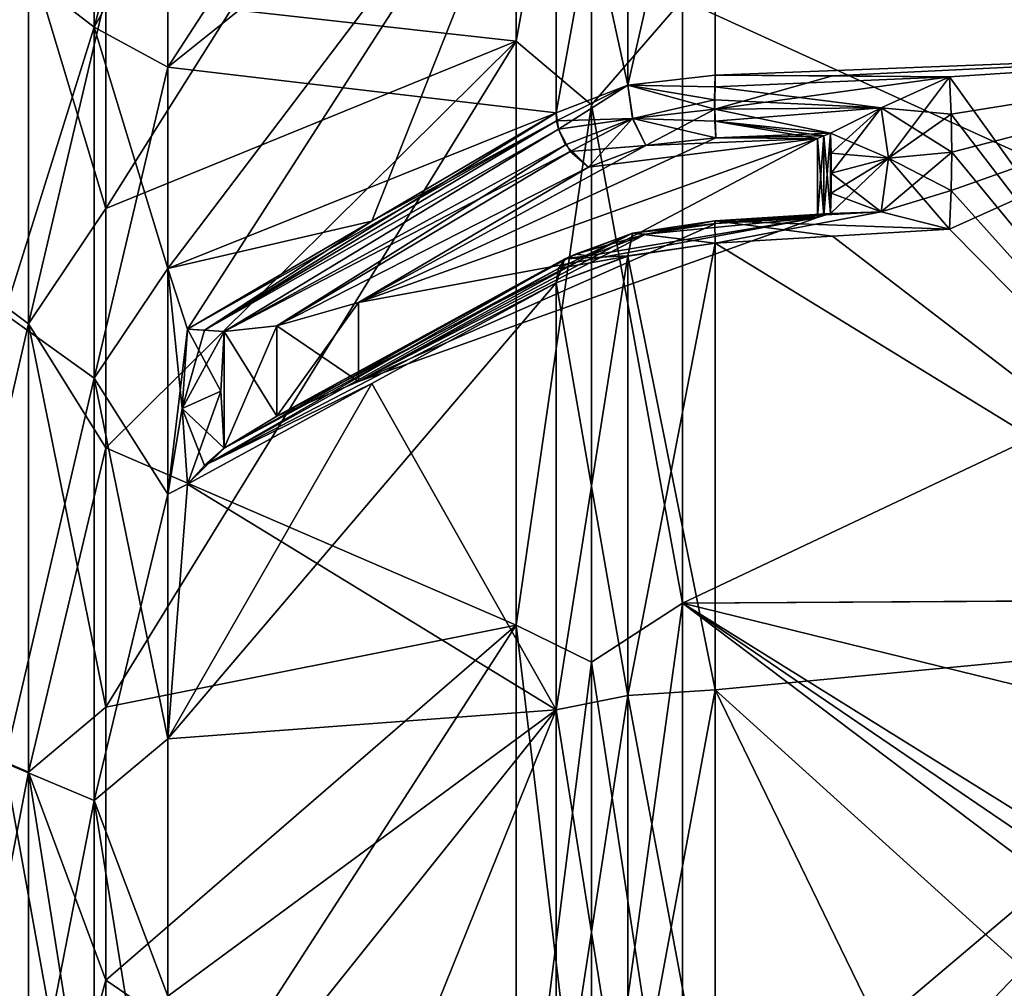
# Model space of a CAD drawing. Extents: x -65 to 0, y -51 to 51.
# Tile 10 of 16: x -43 to -22, y 6 to 27. Entities that reach past the tile are written whole.
import ezdxf

# ---------------------------------------------------------------- set-up
doc = ezdxf.new("R2010")
doc.units = 0
doc.header["$LTSCALE"] = 65.185185
for name, color, linetype in [('102', 7, 'CONTINUOUS'), ('103', 7, 'CONTINUOUS'), ('104', 7, 'CONTINUOUS'), ('105', 7, 'CONTINUOUS'), ('106', 7, 'CONTINUOUS'), ('107', 7, 'CONTINUOUS'), ('108', 7, 'CONTINUOUS'), ('109', 7, 'CONTINUOUS'), ('110', 7, 'CONTINUOUS'), ('111', 7, 'CONTINUOUS'), ('112', 7, 'CONTINUOUS'), ('113', 7, 'CONTINUOUS'), ('114', 7, 'CONTINUOUS'), ('115', 7, 'CONTINUOUS'), ('26', 7, 'CONTINUOUS'), ('27', 7, 'CONTINUOUS'), ('37', 7, 'CONTINUOUS'), ('5', 7, 'CONTINUOUS'), ('50', 7, 'CONTINUOUS'), ('51', 7, 'CONTINUOUS'), ('52', 7, 'CONTINUOUS'), ('53', 7, 'CONTINUOUS'), ('54', 7, 'CONTINUOUS'), ('55', 7, 'CONTINUOUS'), ('56', 7, 'CONTINUOUS'), ('57', 7, 'CONTINUOUS'), ('58', 7, 'CONTINUOUS'), ('59', 7, 'CONTINUOUS'), ('6', 7, 'CONTINUOUS'), ('60', 7, 'CONTINUOUS'), ('61', 7, 'CONTINUOUS'), ('62', 7, 'CONTINUOUS'), ('63', 7, 'CONTINUOUS'), ('7', 7, 'CONTINUOUS'), ('8', 7, 'CONTINUOUS')]:
    doc.layers.add(name, color=color, linetype=linetype)

msp = doc.modelspace()

# ---------------------------------------------------------------- linework, layer by layer
at = {"layer": '102', "linetype": 'CONTINUOUS'}
for points in [[(-27.903, 34.137, 34.137), (-27.903, 25.956, 40.706), (-29.815, 25.741, 40.261), (-27.903, 34.137, 34.137)], [(-27.903, 34.137, 34.137), (-29.815, 25.741, 40.261), (-29.815, 33.79, 33.79), (-27.903, 34.137, 34.137)], [(-29.815, 25.741, 40.261), (-31.39, 32.946, 32.946), (-29.815, 33.79, 33.79), (-29.815, 25.741, 40.261)], [(-31.39, 25.132, 39.233), (-31.39, 32.946, 32.946), (-29.815, 25.741, 40.261), (-31.39, 25.132, 39.233)]]:
    msp.add_3dface(points, dxfattribs=at)
at = {"layer": '103', "linetype": 'CONTINUOUS'}
for points in [[(-29.815, 25.741, 40.261), (-27.903, 25.956, 40.706), (-27.912, 25.701, 40.821), (-29.815, 25.741, 40.261)], [(-31.39, 25.132, 39.233), (-29.815, 25.741, 40.261), (-31.378, 24.957, 39.326), (-31.39, 25.132, 39.233)], [(-29.815, 25.741, 40.261), (-29.711, 25.011, 40.414), (-31.378, 24.957, 39.326), (-29.815, 25.741, 40.261)], [(-29.711, 25.011, 40.414), (-29.815, 25.741, 40.261), (-27.916, 25.419, 40.861), (-29.711, 25.011, 40.414)], [(-27.916, 25.419, 40.861), (-29.815, 25.741, 40.261), (-27.912, 25.701, 40.821), (-27.916, 25.419, 40.861)], [(-27.911, 24.948, 40.743), (-29.711, 25.011, 40.414), (-27.916, 25.419, 40.861), (-27.911, 24.948, 40.743)], [(-31.378, 24.957, 39.326), (-29.711, 25.011, 40.414), (-31.336, 24.775, 39.394), (-31.378, 24.957, 39.326)], [(-31.336, 24.775, 39.394), (-29.711, 25.011, 40.414), (-31.081, 24.283, 39.428), (-31.336, 24.775, 39.394)], [(-29.711, 25.011, 40.414), (-29.42, 24.42, 40.05), (-31.081, 24.283, 39.428), (-29.711, 25.011, 40.414)], [(-29.42, 24.42, 40.05), (-29.711, 25.011, 40.414), (-27.891, 24.583, 40.412), (-29.42, 24.42, 40.05)], [(-27.891, 24.583, 40.412), (-29.711, 25.011, 40.414), (-27.911, 24.948, 40.743), (-27.891, 24.583, 40.412)], [(-31.081, 24.283, 39.428), (-29.42, 24.42, 40.05), (-30.68, 23.939, 39.224), (-31.081, 24.283, 39.428)]]:
    msp.add_3dface(points, dxfattribs=at)
at = {"layer": '104', "linetype": 'CONTINUOUS'}
for points in [[(-27.903, 25.956, 40.706), (-22.77, 25.924, 41.045), (-27.912, 25.701, 40.821), (-27.903, 25.956, 40.706)], [(-27.912, 25.701, 40.821), (-22.77, 25.924, 41.045), (-24.267, 25.245, 41.089), (-27.912, 25.701, 40.821)], [(-27.916, 25.419, 40.861), (-27.912, 25.701, 40.821), (-24.267, 25.245, 41.089), (-27.916, 25.419, 40.861)], [(-27.911, 24.948, 40.743), (-27.916, 25.419, 40.861), (-24.267, 25.245, 41.089), (-27.911, 24.948, 40.743)], [(-25.381, 24.687, 40.724), (-27.911, 24.948, 40.743), (-24.267, 25.245, 41.089), (-25.381, 24.687, 40.724)], [(-27.891, 24.583, 40.412), (-27.911, 24.948, 40.743), (-25.663, 24.571, 40.558), (-27.891, 24.583, 40.412)], [(-25.663, 24.571, 40.558), (-27.911, 24.948, 40.743), (-25.522, 24.626, 40.643), (-25.663, 24.571, 40.558)], [(-25.522, 24.626, 40.643), (-27.911, 24.948, 40.743), (-25.381, 24.687, 40.724), (-25.522, 24.626, 40.643)]]:
    msp.add_3dface(points, dxfattribs=at)
at = {"layer": '105', "linetype": 'CONTINUOUS'}
for points in [[(-25.663, 24.571, 40.558), (-25.522, 24.626, 40.643), (-25.663, 22.839, 41.558), (-25.663, 24.571, 40.558)], [(-25.663, 22.839, 41.558), (-25.522, 24.626, 40.643), (-25.522, 22.885, 41.648), (-25.663, 22.839, 41.558)], [(-25.522, 24.626, 40.643), (-25.381, 24.687, 40.724), (-25.522, 22.885, 41.648), (-25.522, 24.626, 40.643)], [(-25.522, 22.885, 41.648), (-25.381, 24.687, 40.724), (-25.381, 22.924, 41.742), (-25.522, 22.885, 41.648)], [(-25.381, 22.924, 41.742), (-25.381, 24.687, 40.724), (-25.367, 24.251, 40.987), (-25.381, 22.924, 41.742)], [(-35.719, 20.98, 34.339), (-25.663, 24.571, 40.558), (-35.719, 19.248, 35.339), (-35.719, 20.98, 34.339)], [(-35.719, 19.248, 35.339), (-25.663, 24.571, 40.558), (-25.663, 22.839, 41.558), (-35.719, 19.248, 35.339)], [(-25.367, 23.37, 41.496), (-25.381, 22.924, 41.742), (-25.367, 24.251, 40.987), (-25.367, 23.37, 41.496)], [(-25.363, 23.812, 41.244), (-25.367, 23.37, 41.496), (-25.367, 24.251, 40.987), (-25.363, 23.812, 41.244)], [(-37.505, 20.463, 33.165), (-35.719, 20.98, 34.339), (-37.506, 18.49, 34.303), (-37.505, 20.463, 33.165)], [(-37.506, 18.49, 34.303), (-35.719, 20.98, 34.339), (-35.719, 19.248, 35.339), (-37.506, 18.49, 34.303)], [(-38.735, 19.037, 32.974), (-38.659, 20.34, 32.284), (-38.659, 17.789, 33.757), (-38.735, 19.037, 32.974)], [(-38.659, 20.34, 32.284), (-37.505, 20.463, 33.165), (-38.659, 17.789, 33.757), (-38.659, 20.34, 32.284)], [(-38.659, 17.789, 33.757), (-37.505, 20.463, 33.165), (-37.506, 18.49, 34.303), (-38.659, 17.789, 33.757)]]:
    msp.add_3dface(points, dxfattribs=at)
at = {"layer": '106', "linetype": 'CONTINUOUS'}
for points in [[(-29.42, 24.42, 40.05), (-27.891, 24.583, 40.412), (-35.719, 20.98, 34.339), (-29.42, 24.42, 40.05)], [(-27.891, 24.583, 40.412), (-25.663, 24.571, 40.558), (-35.719, 20.98, 34.339), (-27.891, 24.583, 40.412)], [(-30.68, 23.939, 39.224), (-29.42, 24.42, 40.05), (-35.719, 20.98, 34.339), (-30.68, 23.939, 39.224)]]:
    msp.add_3dface(points, dxfattribs=at)
at = {"layer": '107', "linetype": 'CONTINUOUS'}
for points in [[(-35.428, 22.762, 35.317), (-31.39, 25.132, 39.233), (-31.378, 24.957, 39.326), (-35.428, 22.762, 35.317)], [(-39.466, 20.392, 31.4), (-35.428, 22.762, 35.317), (-31.378, 24.957, 39.326), (-39.466, 20.392, 31.4)], [(-39.466, 20.392, 31.4), (-31.378, 24.957, 39.326), (-39.089, 20.373, 31.863), (-39.466, 20.392, 31.4)], [(-31.378, 24.957, 39.326), (-31.336, 24.775, 39.394), (-39.089, 20.373, 31.863), (-31.378, 24.957, 39.326)], [(-31.336, 24.775, 39.394), (-38.659, 20.34, 32.284), (-39.089, 20.373, 31.863), (-31.336, 24.775, 39.394)], [(-31.336, 24.775, 39.394), (-31.081, 24.283, 39.428), (-38.659, 20.34, 32.284), (-31.336, 24.775, 39.394)], [(-31.081, 24.283, 39.428), (-37.505, 20.463, 33.165), (-38.659, 20.34, 32.284), (-31.081, 24.283, 39.428)], [(-31.081, 24.283, 39.428), (-30.68, 23.939, 39.224), (-37.505, 20.463, 33.165), (-31.081, 24.283, 39.428)], [(-30.68, 23.939, 39.224), (-35.719, 20.98, 34.339), (-37.505, 20.463, 33.165), (-30.68, 23.939, 39.224)]]:
    msp.add_3dface(points, dxfattribs=at)
at = {"layer": '108', "linetype": 'CONTINUOUS'}
for points in [[(-39.578, 18.657, 32.315), (-39.466, 20.392, 31.4), (-38.735, 19.037, 32.974), (-39.578, 18.657, 32.315)], [(-39.466, 20.392, 31.4), (-38.659, 20.34, 32.284), (-38.735, 19.037, 32.974), (-39.466, 20.392, 31.4)], [(-38.659, 20.34, 32.284), (-39.466, 20.392, 31.4), (-39.089, 20.373, 31.863), (-38.659, 20.34, 32.284)], [(-39.578, 18.657, 32.315), (-38.735, 19.037, 32.974), (-38.659, 17.789, 33.757), (-39.578, 18.657, 32.315)], [(-39.466, 16.998, 33.36), (-39.578, 18.657, 32.315), (-39.089, 17.408, 33.575), (-39.466, 16.998, 33.36)], [(-39.578, 18.657, 32.315), (-38.659, 17.789, 33.757), (-39.089, 17.408, 33.575), (-39.578, 18.657, 32.315)]]:
    msp.add_3dface(points, dxfattribs=at)
at = {"layer": '109', "linetype": 'CONTINUOUS'}
for points in [[(-38.659, 17.789, 33.757), (-37.506, 18.49, 34.303), (-31.182, 21.943, 40.88), (-38.659, 17.789, 33.757)], [(-31.338, 21.725, 41.157), (-38.659, 17.789, 33.757), (-31.182, 21.943, 40.88), (-31.338, 21.725, 41.157)], [(-37.506, 18.49, 34.303), (-35.719, 19.248, 35.339), (-30.68, 21.999, 40.344), (-37.506, 18.49, 34.303)], [(-37.506, 18.49, 34.303), (-30.68, 21.999, 40.344), (-31.182, 21.943, 40.88), (-37.506, 18.49, 34.303)], [(-31.39, 21.411, 41.381), (-39.089, 17.408, 33.575), (-31.338, 21.725, 41.157), (-31.39, 21.411, 41.381)], [(-39.089, 17.408, 33.575), (-38.659, 17.789, 33.757), (-31.338, 21.725, 41.157), (-39.089, 17.408, 33.575)], [(-31.39, 21.411, 41.381), (-35.428, 19.204, 37.371), (-39.089, 17.408, 33.575), (-31.39, 21.411, 41.381)], [(-35.428, 19.204, 37.371), (-39.466, 16.998, 33.36), (-39.089, 17.408, 33.575), (-35.428, 19.204, 37.371)]]:
    msp.add_3dface(points, dxfattribs=at)
at = {"layer": '110', "linetype": 'CONTINUOUS'}
for points in [[(-27.903, 22.275, 42.831), (-29.713, 22.493, 41.867), (-27.915, 22.763, 42.252), (-27.903, 22.275, 42.831)], [(-29.713, 22.493, 41.867), (-29.422, 22.474, 41.173), (-27.915, 22.763, 42.252), (-29.713, 22.493, 41.867)], [(-29.422, 22.474, 41.173), (-27.89, 22.706, 41.496), (-27.915, 22.763, 42.252), (-29.422, 22.474, 41.173)], [(-31.338, 21.725, 41.157), (-31.182, 21.943, 40.88), (-29.713, 22.493, 41.867), (-31.338, 21.725, 41.157)], [(-31.338, 21.725, 41.157), (-29.713, 22.493, 41.867), (-29.816, 21.996, 42.422), (-31.338, 21.725, 41.157)], [(-31.182, 21.943, 40.88), (-30.68, 21.999, 40.344), (-29.713, 22.493, 41.867), (-31.182, 21.943, 40.88)], [(-30.68, 21.999, 40.344), (-29.422, 22.474, 41.173), (-29.713, 22.493, 41.867), (-30.68, 21.999, 40.344)], [(-29.713, 22.493, 41.867), (-27.903, 22.275, 42.831), (-29.816, 21.996, 42.422), (-29.713, 22.493, 41.867)], [(-31.39, 21.411, 41.381), (-31.338, 21.725, 41.157), (-29.816, 21.996, 42.422), (-31.39, 21.411, 41.381)]]:
    msp.add_3dface(points, dxfattribs=at)
at = {"layer": '111', "linetype": 'CONTINUOUS'}
for points in [[(-22.77, 22.584, 42.973), (-27.915, 22.763, 42.252), (-24.267, 22.962, 42.407), (-22.77, 22.584, 42.973)], [(-27.915, 22.763, 42.252), (-25.381, 22.924, 41.742), (-24.267, 22.962, 42.407), (-27.915, 22.763, 42.252)], [(-27.89, 22.706, 41.496), (-25.381, 22.924, 41.742), (-27.915, 22.763, 42.252), (-27.89, 22.706, 41.496)], [(-25.522, 22.885, 41.648), (-25.381, 22.924, 41.742), (-27.89, 22.706, 41.496), (-25.522, 22.885, 41.648)], [(-25.663, 22.839, 41.558), (-25.522, 22.885, 41.648), (-27.89, 22.706, 41.496), (-25.663, 22.839, 41.558)], [(-22.77, 22.584, 42.973), (-25.336, 22.429, 42.902), (-27.915, 22.763, 42.252), (-22.77, 22.584, 42.973)], [(-25.336, 22.429, 42.902), (-27.903, 22.275, 42.831), (-27.915, 22.763, 42.252), (-25.336, 22.429, 42.902)]]:
    msp.add_3dface(points, dxfattribs=at)
at = {"layer": '112', "linetype": 'CONTINUOUS'}
for points in [[(-22.718, 24.274, 42.044), (-22.731, 23.434, 42.518), (-24.267, 22.962, 42.407), (-22.718, 24.274, 42.044)], [(-22.718, 24.274, 42.044), (-24.267, 22.962, 42.407), (-24.104, 24.138, 41.809), (-22.718, 24.274, 42.044)], [(-25.381, 22.924, 41.742), (-25.367, 23.37, 41.496), (-24.104, 24.138, 41.809), (-25.381, 22.924, 41.742)], [(-24.267, 22.962, 42.407), (-25.381, 22.924, 41.742), (-24.104, 24.138, 41.809), (-24.267, 22.962, 42.407)], [(-25.367, 23.37, 41.496), (-25.363, 23.812, 41.244), (-24.104, 24.138, 41.809), (-25.367, 23.37, 41.496)], [(-22.731, 23.434, 42.518), (-22.77, 22.584, 42.973), (-24.267, 22.962, 42.407), (-22.731, 23.434, 42.518)]]:
    msp.add_3dface(points, dxfattribs=at)
at = {"layer": '113', "linetype": 'CONTINUOUS'}
for points in [[(-24.267, 25.245, 41.089), (-22.77, 25.924, 41.045), (-24.104, 24.138, 41.809), (-24.267, 25.245, 41.089)], [(-22.77, 25.924, 41.045), (-22.731, 25.104, 41.553), (-24.104, 24.138, 41.809), (-22.77, 25.924, 41.045)], [(-25.381, 24.687, 40.724), (-24.267, 25.245, 41.089), (-25.367, 24.251, 40.987), (-25.381, 24.687, 40.724)], [(-24.267, 25.245, 41.089), (-25.363, 23.812, 41.244), (-25.367, 24.251, 40.987), (-24.267, 25.245, 41.089)], [(-25.363, 23.812, 41.244), (-24.267, 25.245, 41.089), (-24.104, 24.138, 41.809), (-25.363, 23.812, 41.244)], [(-22.731, 25.104, 41.553), (-22.718, 24.274, 42.044), (-24.104, 24.138, 41.809), (-22.731, 25.104, 41.553)]]:
    msp.add_3dface(points, dxfattribs=at)
at = {"layer": '114', "linetype": 'CONTINUOUS'}
for points in [[(-35.719, 19.248, 35.339), (-25.663, 22.839, 41.558), (-30.68, 21.999, 40.344), (-35.719, 19.248, 35.339)], [(-30.68, 21.999, 40.344), (-25.663, 22.839, 41.558), (-29.422, 22.474, 41.173), (-30.68, 21.999, 40.344)], [(-25.663, 22.839, 41.558), (-27.89, 22.706, 41.496), (-29.422, 22.474, 41.173), (-25.663, 22.839, 41.558)]]:
    msp.add_3dface(points, dxfattribs=at)
at = {"layer": '115', "linetype": 'CONTINUOUS'}
for points in [[(-27.903, 22.275, 42.831), (-27.903, 12.495, 46.632), (-29.816, 21.996, 42.422), (-27.903, 22.275, 42.831)], [(-31.39, 21.411, 41.381), (-29.816, 21.996, 42.422), (-29.815, 12.368, 46.158), (-31.39, 21.411, 41.381)], [(-29.816, 21.996, 42.422), (-27.903, 12.495, 46.632), (-29.815, 12.368, 46.158), (-29.816, 21.996, 42.422)], [(-31.39, 12.059, 45.005), (-31.39, 21.411, 41.381), (-29.815, 12.368, 46.158), (-31.39, 12.059, 45.005)], [(-29.815, 2.162, 47.738), (-31.39, 12.059, 45.005), (-29.815, 12.368, 46.158), (-29.815, 2.162, 47.738)], [(-27.903, 12.495, 46.632), (-27.903, 2.125, 48.23), (-29.815, 12.368, 46.158), (-27.903, 12.495, 46.632)], [(-27.903, 2.125, 48.23), (-29.815, 2.162, 47.738), (-29.815, 12.368, 46.158), (-27.903, 2.125, 48.23)], [(-31.39, 2.148, 46.543), (-31.39, 12.059, 45.005), (-29.815, 2.162, 47.738), (-31.39, 2.148, 46.543)]]:
    msp.add_3dface(points, dxfattribs=at)
at = {"layer": '26', "linetype": 'CONTINUOUS'}
for points in [[(-41.511, 32.509, -14.847), (-41.511, 27.01, -23.404), (-39.898, 32.924, -16.776), (-41.511, 32.509, -14.847)], [(-39.898, 32.924, -16.776), (-41.511, 27.01, -23.404), (-39.898, 29.894, -21.72), (-39.898, 32.924, -16.776)], [(-41.511, 27.01, 23.404), (-43.473, 28.528, 20.727), (-41.511, 32.509, 14.847), (-41.511, 27.01, 23.404)], [(-41.511, 32.509, -14.847), (-43.473, 28.528, -20.727), (-41.511, 27.01, -23.404), (-41.511, 32.509, -14.847)], [(-41.511, 27.01, 23.404), (-41.511, 32.509, 14.847), (-39.898, 29.894, 21.72), (-41.511, 27.01, 23.404)], [(-39.898, 26.129, 26.129), (-41.511, 27.01, 23.404), (-39.898, 29.894, 21.72), (-39.898, 26.129, 26.129)], [(-39.898, 29.894, -21.72), (-41.511, 27.01, -23.404), (-39.898, 26.129, -26.129), (-39.898, 29.894, -21.72)], [(-43.473, 20.727, 28.528), (-43.473, 28.528, 20.727), (-41.511, 27.01, 23.404), (-43.473, 20.727, 28.528)], [(-43.473, 28.528, -20.727), (-43.473, 20.727, -28.528), (-41.511, 27.01, -23.404), (-43.473, 28.528, -20.727)], [(-41.511, 19.322, 30.066), (-43.473, 20.727, 28.528), (-41.511, 27.01, 23.404), (-41.511, 19.322, 30.066)], [(-41.511, 27.01, -23.404), (-43.473, 20.727, -28.528), (-41.511, 19.322, -30.066), (-41.511, 27.01, -23.404)], [(-41.511, 19.322, 30.066), (-41.511, 27.01, 23.404), (-39.898, 21.72, 29.894), (-41.511, 19.322, 30.066)], [(-39.898, 21.72, 29.894), (-41.511, 27.01, 23.404), (-39.898, 26.129, 26.129), (-39.898, 21.72, 29.894)], [(-41.511, 27.01, -23.404), (-41.511, 19.322, -30.066), (-39.898, 26.129, -26.129), (-41.511, 27.01, -23.404)], [(-39.898, 26.129, -26.129), (-41.511, 19.322, -30.066), (-39.898, 21.72, -29.894), (-39.898, 26.129, -26.129)], [(-39.898, 16.776, 32.924), (-41.511, 19.322, 30.066), (-39.898, 21.72, 29.894), (-39.898, 16.776, 32.924)], [(-39.898, 21.72, -29.894), (-41.511, 19.322, -30.066), (-39.898, 16.776, -32.924), (-39.898, 21.72, -29.894)], [(-43.473, 10.897, 33.537), (-43.473, 20.727, 28.528), (-41.511, 19.322, 30.066), (-43.473, 10.897, 33.537)], [(-43.473, 20.727, -28.528), (-43.473, 10.897, -33.537), (-41.511, 19.322, -30.066), (-43.473, 20.727, -28.528)], [(-41.511, 10.069, 34.291), (-43.473, 10.897, 33.537), (-41.511, 19.322, 30.066), (-41.511, 10.069, 34.291)], [(-41.511, 19.322, -30.066), (-43.473, 10.897, -33.537), (-41.511, 10.069, -34.291), (-41.511, 19.322, -30.066)], [(-41.511, 10.069, 34.291), (-41.511, 19.322, 30.066), (-39.898, 11.419, 35.143), (-41.511, 10.069, 34.291)], [(-39.898, 11.419, 35.143), (-41.511, 19.322, 30.066), (-39.898, 16.776, 32.924), (-39.898, 11.419, 35.143)], [(-41.511, 19.322, -30.066), (-41.511, 10.069, -34.291), (-39.898, 16.776, -32.924), (-41.511, 19.322, -30.066)], [(-39.898, 16.776, -32.924), (-41.511, 10.069, -34.291), (-39.898, 11.419, -35.143), (-39.898, 16.776, -32.924)], [(-39.898, 5.78, 36.497), (-41.511, 10.069, 34.291), (-39.898, 11.419, 35.143), (-39.898, 5.78, 36.497)], [(-39.898, 11.419, -35.143), (-41.511, 10.069, -34.291), (-39.898, 5.78, -36.497), (-39.898, 11.419, -35.143)], [(-43.473, 0, 35.263), (-43.473, 10.897, 33.537), (-41.511, 0, 35.739), (-43.473, 0, 35.263)], [(-41.511, 0, 35.739), (-43.473, 10.897, 33.537), (-41.511, 10.069, 34.291), (-41.511, 0, 35.739)], [(-43.473, 10.897, -33.537), (-43.473, 0, -35.263), (-41.511, 10.069, -34.291), (-43.473, 10.897, -33.537)], [(-43.473, 0, -35.263), (-41.511, 0, -35.739), (-41.511, 10.069, -34.291), (-43.473, 0, -35.263)], [(-41.511, 10.069, -34.291), (-41.511, 0, -35.739), (-39.898, 5.78, -36.497), (-41.511, 10.069, -34.291)], [(-39.898, 0, 36.951), (-41.511, 0, 35.739), (-41.511, 10.069, 34.291), (-39.898, 0, 36.951)], [(-39.898, 0, 36.951), (-41.511, 10.069, 34.291), (-39.898, 5.78, 36.497), (-39.898, 0, 36.951)]]:
    msp.add_3dface(points, dxfattribs=at)
at = {"layer": '27', "linetype": 'CONTINUOUS'}
for points in [[(-39.898, 29.894, -21.72), (-39.898, 26.129, -26.129), (-31.39, 39.233, -25.132), (-39.898, 29.894, -21.72)], [(-31.39, 39.233, -25.132), (-39.898, 26.129, -26.129), (-31.39, 32.946, -32.946), (-31.39, 39.233, -25.132)], [(-39.898, 26.129, 26.129), (-39.898, 29.894, 21.72), (-31.39, 32.946, 32.946), (-39.898, 26.129, 26.129)], [(-31.39, 25.132, 39.233), (-39.898, 26.129, 26.129), (-31.39, 32.946, 32.946), (-31.39, 25.132, 39.233)], [(-39.898, 26.129, -26.129), (-39.898, 21.72, -29.894), (-31.39, 32.946, -32.946), (-39.898, 26.129, -26.129)], [(-31.39, 32.946, -32.946), (-39.898, 21.72, -29.894), (-39.466, 20.392, -31.4), (-31.39, 32.946, -32.946)], [(-35.428, 22.762, -35.317), (-31.39, 32.946, -32.946), (-39.466, 20.392, -31.4), (-35.428, 22.762, -35.317)], [(-31.39, 25.132, -39.233), (-31.39, 32.946, -32.946), (-35.428, 22.762, -35.317), (-31.39, 25.132, -39.233)], [(-39.898, 21.72, 29.894), (-39.898, 26.129, 26.129), (-31.39, 25.132, 39.233), (-39.898, 21.72, 29.894)], [(-31.39, 25.132, 39.233), (-35.428, 22.762, 35.317), (-39.898, 21.72, 29.894), (-31.39, 25.132, 39.233)], [(-39.466, 20.392, 31.4), (-39.898, 21.72, 29.894), (-35.428, 22.762, 35.317), (-39.466, 20.392, 31.4)], [(-39.898, 16.776, 32.924), (-39.898, 21.72, 29.894), (-39.578, 18.657, 32.315), (-39.898, 16.776, 32.924)], [(-39.578, 18.657, 32.315), (-39.898, 21.72, 29.894), (-39.466, 20.392, 31.4), (-39.578, 18.657, 32.315)], [(-39.898, 21.72, -29.894), (-39.898, 16.776, -32.924), (-39.466, 20.392, -31.4), (-39.898, 21.72, -29.894)], [(-31.39, 21.411, -41.381), (-35.428, 19.204, -37.371), (-39.898, 11.419, -35.143), (-31.39, 21.411, -41.381)], [(-31.39, 21.411, -41.381), (-39.898, 11.419, -35.143), (-31.39, 12.059, -45.005), (-31.39, 21.411, -41.381)], [(-31.39, 21.411, 41.381), (-31.39, 12.059, 45.005), (-35.428, 19.204, 37.371), (-31.39, 21.411, 41.381)], [(-39.466, 20.392, -31.4), (-39.898, 16.776, -32.924), (-39.578, 18.657, -32.315), (-39.466, 20.392, -31.4)], [(-39.466, 16.998, -33.36), (-39.898, 11.419, -35.143), (-35.428, 19.204, -37.371), (-39.466, 16.998, -33.36)], [(-35.428, 19.204, 37.371), (-31.39, 12.059, 45.005), (-39.466, 16.998, 33.36), (-35.428, 19.204, 37.371)], [(-39.466, 16.998, 33.36), (-39.898, 16.776, 32.924), (-39.578, 18.657, 32.315), (-39.466, 16.998, 33.36)], [(-39.578, 18.657, -32.315), (-39.898, 16.776, -32.924), (-39.466, 16.998, -33.36), (-39.578, 18.657, -32.315)], [(-39.898, 11.419, 35.143), (-39.898, 16.776, 32.924), (-39.466, 16.998, 33.36), (-39.898, 11.419, 35.143)], [(-31.39, 12.059, 45.005), (-39.898, 11.419, 35.143), (-39.466, 16.998, 33.36), (-31.39, 12.059, 45.005)], [(-39.898, 16.776, -32.924), (-39.898, 11.419, -35.143), (-39.466, 16.998, -33.36), (-39.898, 16.776, -32.924)], [(-39.898, 5.78, 36.497), (-39.898, 11.419, 35.143), (-31.39, 12.059, 45.005), (-39.898, 5.78, 36.497)], [(-31.39, 2.148, 46.543), (-39.898, 5.78, 36.497), (-31.39, 12.059, 45.005), (-31.39, 2.148, 46.543)], [(-39.898, 11.419, -35.143), (-39.898, 5.78, -36.497), (-31.39, 12.059, -45.005), (-39.898, 11.419, -35.143)], [(-31.39, 12.059, -45.005), (-39.898, 5.78, -36.497), (-39.466, 1.96, -37.389), (-31.39, 12.059, -45.005)], [(-35.428, 2.054, -41.966), (-31.39, 12.059, -45.005), (-39.466, 1.96, -37.389), (-35.428, 2.054, -41.966)], [(-31.39, 2.148, -46.543), (-31.39, 12.059, -45.005), (-35.428, 2.054, -41.966), (-31.39, 2.148, -46.543)]]:
    msp.add_3dface(points, dxfattribs=at)
at = {"layer": '37', "linetype": 'CONTINUOUS'}
for points in [[(-14.087, 37.033, 32.089), (-14.087, 26.492, 41.222), (-27.903, 34.137, 34.137), (-14.087, 37.033, 32.089)], [(-14.087, 26.492, -41.222), (-14.087, 37.033, -32.089), (-27.903, 34.137, -34.137), (-14.087, 26.492, -41.222)], [(-27.903, 34.137, 34.137), (-14.087, 26.492, 41.222), (-27.903, 25.956, 40.706), (-27.903, 34.137, 34.137)], [(-27.902, 25.959, -40.704), (-14.087, 26.492, -41.222), (-27.903, 34.137, -34.137), (-27.902, 25.959, -40.704)], [(-27.903, 25.956, 40.706), (-14.087, 26.492, 41.222), (-22.77, 25.924, 41.045), (-27.903, 25.956, 40.706)], [(-25.336, 25.94, -40.875), (-14.087, 26.492, -41.222), (-27.902, 25.959, -40.704), (-25.336, 25.94, -40.875)], [(-22.77, 25.924, -41.045), (-14.087, 26.492, -41.222), (-25.336, 25.94, -40.875), (-22.77, 25.924, -41.045)], [(-14.087, 26.492, 41.222), (-14.087, 13.805, 47.016), (-22.77, 25.924, 41.045), (-14.087, 26.492, 41.222)], [(-14.087, 13.805, -47.016), (-14.087, 26.492, -41.222), (-22.77, 22.584, -42.973), (-14.087, 13.805, -47.016)], [(-22.77, 22.584, -42.973), (-14.087, 26.492, -41.222), (-22.731, 23.434, -42.518), (-22.77, 22.584, -42.973)], [(-22.731, 25.104, -41.553), (-14.087, 26.492, -41.222), (-22.77, 25.924, -41.045), (-22.731, 25.104, -41.553)], [(-22.731, 23.434, -42.518), (-14.087, 26.492, -41.222), (-22.718, 24.274, -42.044), (-22.731, 23.434, -42.518)], [(-22.718, 24.274, -42.044), (-14.087, 26.492, -41.222), (-22.731, 25.104, -41.553), (-22.718, 24.274, -42.044)], [(-22.77, 25.924, 41.045), (-14.087, 13.805, 47.016), (-22.731, 25.104, 41.553), (-22.77, 25.924, 41.045)], [(-22.731, 25.104, 41.553), (-14.087, 13.805, 47.016), (-22.718, 24.274, 42.044), (-22.731, 25.104, 41.553)], [(-22.718, 24.274, 42.044), (-14.087, 13.805, 47.016), (-22.731, 23.434, 42.518), (-22.718, 24.274, 42.044)], [(-22.731, 23.434, 42.518), (-14.087, 13.805, 47.016), (-22.77, 22.584, 42.973), (-22.731, 23.434, 42.518)], [(-27.903, 22.275, -42.831), (-14.087, 13.805, -47.016), (-22.77, 22.584, -42.973), (-27.903, 22.275, -42.831)], [(-22.77, 22.584, 42.973), (-14.087, 13.805, 47.016), (-25.336, 22.429, 42.902), (-22.77, 22.584, 42.973)], [(-25.336, 22.429, 42.902), (-14.087, 13.805, 47.016), (-27.903, 22.275, 42.831), (-25.336, 22.429, 42.902)], [(-27.903, 22.275, 42.831), (-14.087, 13.805, 47.016), (-27.903, 12.495, 46.632), (-27.903, 22.275, 42.831)], [(-27.903, 12.495, -46.632), (-14.087, 13.805, -47.016), (-27.903, 22.275, -42.831), (-27.903, 12.495, -46.632)], [(-14.087, 13.805, 47.016), (-14.087, 0, 49.001), (-27.903, 12.495, 46.632), (-14.087, 13.805, 47.016)], [(-25.336, 2.027, -48.369), (-14.087, 13.805, -47.016), (-27.903, 2.125, -48.23), (-25.336, 2.027, -48.369)], [(-27.903, 2.125, -48.23), (-14.087, 13.805, -47.016), (-27.903, 12.495, -46.632), (-27.903, 2.125, -48.23)], [(-22.77, 1.928, -48.508), (-14.087, 13.805, -47.016), (-25.336, 2.027, -48.369), (-22.77, 1.928, -48.508)], [(-22.731, 0.964, -48.538), (-14.087, 13.805, -47.016), (-22.77, 1.928, -48.508), (-22.731, 0.964, -48.538)], [(-22.718, 0, -48.549), (-14.087, 13.805, -47.016), (-22.731, 0.964, -48.538), (-22.718, 0, -48.549)], [(-22.718, 0, -48.549), (-14.087, 0, -49.001), (-14.087, 13.805, -47.016), (-22.718, 0, -48.549)], [(-14.087, 0, 49.001), (-22.77, 1.928, 48.508), (-27.903, 12.495, 46.632), (-14.087, 0, 49.001)], [(-27.903, 12.495, 46.632), (-22.77, 1.928, 48.508), (-27.903, 2.125, 48.23), (-27.903, 12.495, 46.632)]]:
    msp.add_3dface(points, dxfattribs=at)
at = {"layer": '5', "linetype": 'CONTINUOUS'}
for points in [[(0, 27.946, -43.465), (0, 14.578, -49.575), (-28.617, 27.613, -42.966), (0, 27.946, -43.465)], [(0, 14.557, 49.581), (0, 27.931, 43.475), (-28.617, 14.389, 49.005), (0, 14.557, 49.581)], [(-28.617, 14.389, 49.005), (0, 27.931, 43.475), (-28.617, 27.613, 42.966), (-28.617, 14.389, 49.005)], [(-28.617, 27.613, -42.966), (0, 14.578, -49.575), (-28.617, 14.389, -49.005), (-28.617, 27.613, -42.966)], [(0, 14.578, -49.575), (0, 7.368, -51.146), (-28.617, 14.389, -49.005), (0, 14.578, -49.575)], [(0, 14.557, 49.581), (-28.617, 0, 51.074), (-7.999, 1.554, 51.483), (0, 14.557, 49.581)], [(-28.617, 0, 51.074), (0, 14.557, 49.581), (-28.617, 14.389, 49.005), (-28.617, 0, 51.074)], [(-7.996, 1.554, -51.483), (-9.093, 1.103, -51.472), (-28.617, 14.389, -49.005), (-7.996, 1.554, -51.483)], [(0, 7.368, -51.146), (-7.996, 1.554, -51.483), (-28.617, 14.389, -49.005), (0, 7.368, -51.146)], [(-9.093, 1.103, -51.472), (-9.553, 0, -51.474), (-28.617, 14.389, -49.005), (-9.093, 1.103, -51.472)], [(-9.553, 0, -51.474), (-28.617, 0, -51.074), (-28.617, 14.389, -49.005), (-9.553, 0, -51.474)]]:
    msp.add_3dface(points, dxfattribs=at)
at = {"layer": '50', "linetype": 'CONTINUOUS'}
for points in [[(-27.903, 12.495, -46.632), (-27.903, 22.275, -42.831), (-29.815, 12.368, -46.158), (-27.903, 12.495, -46.632)], [(-27.903, 22.275, -42.831), (-29.815, 21.997, -42.423), (-29.815, 12.368, -46.158), (-27.903, 22.275, -42.831)], [(-31.39, 21.411, -41.381), (-31.39, 12.059, -45.005), (-29.815, 21.997, -42.423), (-31.39, 21.411, -41.381)], [(-29.815, 21.997, -42.423), (-31.39, 12.059, -45.005), (-29.815, 12.368, -46.158), (-29.815, 21.997, -42.423)], [(-31.39, 12.059, -45.005), (-31.39, 2.148, -46.543), (-29.815, 12.368, -46.158), (-31.39, 12.059, -45.005)], [(-31.39, 2.148, -46.543), (-29.816, 2.162, -47.737), (-29.815, 12.368, -46.158), (-31.39, 2.148, -46.543)], [(-27.903, 2.125, -48.23), (-27.903, 12.495, -46.632), (-29.816, 2.162, -47.737), (-27.903, 2.125, -48.23)], [(-29.816, 2.162, -47.737), (-27.903, 12.495, -46.632), (-29.815, 12.368, -46.158), (-29.816, 2.162, -47.737)]]:
    msp.add_3dface(points, dxfattribs=at)
at = {"layer": '51', "linetype": 'CONTINUOUS'}
for points in [[(-29.711, 22.494, -41.867), (-27.903, 22.275, -42.831), (-27.915, 22.763, -42.251), (-29.711, 22.494, -41.867)], [(-27.891, 22.706, -41.496), (-29.711, 22.494, -41.867), (-27.915, 22.763, -42.251), (-27.891, 22.706, -41.496)], [(-29.42, 22.475, -41.174), (-29.711, 22.494, -41.867), (-27.891, 22.706, -41.496), (-29.42, 22.475, -41.174)], [(-29.815, 21.997, -42.423), (-29.711, 22.494, -41.867), (-31.197, 21.931, -40.901), (-29.815, 21.997, -42.423)], [(-31.197, 21.931, -40.901), (-29.711, 22.494, -41.867), (-30.966, 22.035, -40.612), (-31.197, 21.931, -40.901)], [(-29.711, 22.494, -41.867), (-29.42, 22.475, -41.174), (-30.966, 22.035, -40.612), (-29.711, 22.494, -41.867)], [(-30.966, 22.035, -40.612), (-29.42, 22.475, -41.174), (-30.68, 21.999, -40.344), (-30.966, 22.035, -40.612)], [(-29.815, 21.997, -42.423), (-27.903, 22.275, -42.831), (-29.711, 22.494, -41.867), (-29.815, 21.997, -42.423)], [(-31.39, 21.411, -41.381), (-29.815, 21.997, -42.423), (-31.197, 21.931, -40.901), (-31.39, 21.411, -41.381)]]:
    msp.add_3dface(points, dxfattribs=at)
at = {"layer": '52', "linetype": 'CONTINUOUS'}
for points in [[(-27.915, 22.763, -42.251), (-27.903, 22.275, -42.831), (-24.267, 22.962, -42.407), (-27.915, 22.763, -42.251)], [(-25.381, 22.924, -41.742), (-27.915, 22.763, -42.251), (-24.267, 22.962, -42.407), (-25.381, 22.924, -41.742)], [(-25.522, 22.885, -41.648), (-27.915, 22.763, -42.251), (-25.381, 22.924, -41.742), (-25.522, 22.885, -41.648)], [(-25.663, 22.839, -41.558), (-27.915, 22.763, -42.251), (-25.522, 22.885, -41.648), (-25.663, 22.839, -41.558)], [(-27.903, 22.275, -42.831), (-22.77, 22.584, -42.973), (-24.267, 22.962, -42.407), (-27.903, 22.275, -42.831)], [(-27.891, 22.706, -41.496), (-27.915, 22.763, -42.251), (-25.663, 22.839, -41.558), (-27.891, 22.706, -41.496)]]:
    msp.add_3dface(points, dxfattribs=at)
at = {"layer": '53', "linetype": 'CONTINUOUS'}
for points in [[(-25.663, 24.571, -40.558), (-25.522, 22.885, -41.648), (-25.522, 24.626, -40.643), (-25.663, 24.571, -40.558)], [(-25.522, 24.626, -40.643), (-25.381, 22.924, -41.742), (-25.381, 24.687, -40.724), (-25.522, 24.626, -40.643)], [(-25.522, 22.885, -41.648), (-25.381, 22.924, -41.742), (-25.522, 24.626, -40.643), (-25.522, 22.885, -41.648)], [(-25.381, 24.687, -40.724), (-25.381, 22.924, -41.742), (-25.367, 23.37, -41.496), (-25.381, 24.687, -40.724)], [(-25.367, 24.251, -40.987), (-25.381, 24.687, -40.724), (-25.367, 23.37, -41.496), (-25.367, 24.251, -40.987)], [(-35.719, 20.98, -34.339), (-25.663, 22.839, -41.558), (-25.663, 24.571, -40.558), (-35.719, 20.98, -34.339)], [(-25.663, 22.839, -41.558), (-25.522, 22.885, -41.648), (-25.663, 24.571, -40.558), (-25.663, 22.839, -41.558)], [(-25.363, 23.812, -41.244), (-25.367, 24.251, -40.987), (-25.367, 23.37, -41.496), (-25.363, 23.812, -41.244)], [(-35.719, 19.248, -35.339), (-25.663, 22.839, -41.558), (-35.719, 20.98, -34.339), (-35.719, 19.248, -35.339)], [(-37.506, 20.463, -33.165), (-35.719, 19.248, -35.339), (-35.719, 20.98, -34.339), (-37.506, 20.463, -33.165)], [(-38.735, 19.037, -32.974), (-38.659, 17.789, -33.757), (-38.659, 20.34, -32.284), (-38.735, 19.037, -32.974)], [(-38.659, 20.34, -32.284), (-37.505, 18.49, -34.303), (-37.506, 20.463, -33.165), (-38.659, 20.34, -32.284)], [(-38.659, 17.789, -33.757), (-37.505, 18.49, -34.303), (-38.659, 20.34, -32.284), (-38.659, 17.789, -33.757)], [(-37.505, 18.49, -34.303), (-35.719, 19.248, -35.339), (-37.506, 20.463, -33.165), (-37.505, 18.49, -34.303)]]:
    msp.add_3dface(points, dxfattribs=at)
at = {"layer": '54', "linetype": 'CONTINUOUS'}
for points in [[(-27.891, 22.706, -41.496), (-25.663, 22.839, -41.558), (-35.719, 19.248, -35.339), (-27.891, 22.706, -41.496)], [(-29.42, 22.475, -41.174), (-27.891, 22.706, -41.496), (-35.719, 19.248, -35.339), (-29.42, 22.475, -41.174)], [(-30.68, 21.999, -40.344), (-29.42, 22.475, -41.174), (-35.719, 19.248, -35.339), (-30.68, 21.999, -40.344)]]:
    msp.add_3dface(points, dxfattribs=at)
at = {"layer": '55', "linetype": 'CONTINUOUS'}
for points in [[(-31.197, 21.931, -40.901), (-30.966, 22.035, -40.612), (-37.505, 18.49, -34.303), (-31.197, 21.931, -40.901)], [(-30.966, 22.035, -40.612), (-30.68, 21.999, -40.344), (-37.505, 18.49, -34.303), (-30.966, 22.035, -40.612)], [(-31.39, 21.411, -41.381), (-31.197, 21.931, -40.901), (-39.089, 17.408, -33.575), (-31.39, 21.411, -41.381)], [(-31.197, 21.931, -40.901), (-38.659, 17.789, -33.757), (-39.089, 17.408, -33.575), (-31.197, 21.931, -40.901)], [(-31.197, 21.931, -40.901), (-37.505, 18.49, -34.303), (-38.659, 17.789, -33.757), (-31.197, 21.931, -40.901)], [(-30.68, 21.999, -40.344), (-35.719, 19.248, -35.339), (-37.505, 18.49, -34.303), (-30.68, 21.999, -40.344)], [(-35.428, 19.204, -37.371), (-31.39, 21.411, -41.381), (-39.089, 17.408, -33.575), (-35.428, 19.204, -37.371)], [(-39.466, 16.998, -33.36), (-35.428, 19.204, -37.371), (-39.089, 17.408, -33.575), (-39.466, 16.998, -33.36)]]:
    msp.add_3dface(points, dxfattribs=at)
at = {"layer": '56', "linetype": 'CONTINUOUS'}
for points in [[(-39.466, 20.392, -31.4), (-39.578, 18.657, -32.315), (-39.089, 20.373, -31.863), (-39.466, 20.392, -31.4)], [(-39.578, 18.657, -32.315), (-38.659, 20.34, -32.284), (-39.089, 20.373, -31.863), (-39.578, 18.657, -32.315)], [(-39.578, 18.657, -32.315), (-38.735, 19.037, -32.974), (-38.659, 20.34, -32.284), (-39.578, 18.657, -32.315)], [(-39.578, 18.657, -32.315), (-39.466, 16.998, -33.36), (-38.735, 19.037, -32.974), (-39.578, 18.657, -32.315)], [(-39.466, 16.998, -33.36), (-38.659, 17.789, -33.757), (-38.735, 19.037, -32.974), (-39.466, 16.998, -33.36)], [(-38.659, 17.789, -33.757), (-39.466, 16.998, -33.36), (-39.089, 17.408, -33.575), (-38.659, 17.789, -33.757)]]:
    msp.add_3dface(points, dxfattribs=at)
at = {"layer": '57', "linetype": 'CONTINUOUS'}
for points in [[(-31.39, 25.132, -39.233), (-35.428, 22.762, -35.317), (-39.089, 20.373, -31.863), (-31.39, 25.132, -39.233)], [(-31.39, 25.132, -39.233), (-39.089, 20.373, -31.863), (-31.337, 24.778, -39.393), (-31.39, 25.132, -39.233)], [(-39.089, 20.373, -31.863), (-38.659, 20.34, -32.284), (-31.337, 24.778, -39.393), (-39.089, 20.373, -31.863)], [(-31.337, 24.778, -39.393), (-38.659, 20.34, -32.284), (-31.182, 24.43, -39.443), (-31.337, 24.778, -39.393)], [(-38.659, 20.34, -32.284), (-37.506, 20.463, -33.165), (-31.182, 24.43, -39.443), (-38.659, 20.34, -32.284)], [(-37.506, 20.463, -33.165), (-30.68, 23.939, -39.224), (-31.182, 24.43, -39.443), (-37.506, 20.463, -33.165)], [(-37.506, 20.463, -33.165), (-35.719, 20.98, -34.339), (-30.68, 23.939, -39.224), (-37.506, 20.463, -33.165)], [(-35.428, 22.762, -35.317), (-39.466, 20.392, -31.4), (-39.089, 20.373, -31.863), (-35.428, 22.762, -35.317)]]:
    msp.add_3dface(points, dxfattribs=at)
at = {"layer": '58', "linetype": 'CONTINUOUS'}
for points in [[(-27.902, 25.959, -40.704), (-29.816, 25.741, -40.261), (-27.915, 25.211, -40.839), (-27.902, 25.959, -40.704)], [(-31.39, 25.132, -39.233), (-31.337, 24.778, -39.393), (-29.816, 25.741, -40.261), (-31.39, 25.132, -39.233)], [(-31.337, 24.778, -39.393), (-29.713, 25.011, -40.413), (-29.816, 25.741, -40.261), (-31.337, 24.778, -39.393)], [(-29.816, 25.741, -40.261), (-29.713, 25.011, -40.413), (-27.915, 25.211, -40.839), (-29.816, 25.741, -40.261)], [(-29.713, 25.011, -40.413), (-29.422, 24.42, -40.05), (-27.915, 25.211, -40.839), (-29.713, 25.011, -40.413)], [(-29.422, 24.42, -40.05), (-27.89, 24.583, -40.412), (-27.915, 25.211, -40.839), (-29.422, 24.42, -40.05)], [(-31.337, 24.778, -39.393), (-31.182, 24.43, -39.443), (-29.713, 25.011, -40.413), (-31.337, 24.778, -39.393)], [(-31.182, 24.43, -39.443), (-30.68, 23.939, -39.224), (-29.713, 25.011, -40.413), (-31.182, 24.43, -39.443)], [(-30.68, 23.939, -39.224), (-29.422, 24.42, -40.05), (-29.713, 25.011, -40.413), (-30.68, 23.939, -39.224)]]:
    msp.add_3dface(points, dxfattribs=at)
at = {"layer": '59', "linetype": 'CONTINUOUS'}
for points in [[(-25.336, 25.94, -40.875), (-27.902, 25.959, -40.704), (-27.915, 25.211, -40.839), (-25.336, 25.94, -40.875)], [(-22.77, 25.924, -41.045), (-25.336, 25.94, -40.875), (-27.915, 25.211, -40.839), (-22.77, 25.924, -41.045)], [(-22.77, 25.924, -41.045), (-27.915, 25.211, -40.839), (-24.267, 25.245, -41.089), (-22.77, 25.924, -41.045)], [(-27.915, 25.211, -40.839), (-25.381, 24.687, -40.724), (-24.267, 25.245, -41.089), (-27.915, 25.211, -40.839)], [(-27.89, 24.583, -40.412), (-25.381, 24.687, -40.724), (-27.915, 25.211, -40.839), (-27.89, 24.583, -40.412)], [(-25.522, 24.626, -40.643), (-25.381, 24.687, -40.724), (-27.89, 24.583, -40.412), (-25.522, 24.626, -40.643)], [(-25.663, 24.571, -40.558), (-25.522, 24.626, -40.643), (-27.89, 24.583, -40.412), (-25.663, 24.571, -40.558)]]:
    msp.add_3dface(points, dxfattribs=at)
at = {"layer": '6', "linetype": 'CONTINUOUS'}
for points in [[(-32.261, 37.321, 32.339), (-32.261, 26.699, 41.544), (-30.616, 35.787, 35.787), (-32.261, 37.321, 32.339)], [(-32.261, 26.699, -41.544), (-32.261, 37.321, -32.339), (-30.616, 35.787, -35.787), (-32.261, 26.699, -41.544)], [(-30.616, 35.787, 35.787), (-32.261, 26.699, 41.544), (-30.616, 25.305, 43.83), (-30.616, 35.787, 35.787)], [(-30.616, 25.305, -43.83), (-32.261, 26.699, -41.544), (-30.616, 35.787, -35.787), (-30.616, 25.305, -43.83)], [(-28.617, 27.613, 42.966), (-30.616, 35.787, 35.787), (-30.616, 25.305, 43.83), (-28.617, 27.613, 42.966)], [(-28.617, 27.613, -42.966), (-30.616, 25.305, -43.83), (-30.616, 35.787, -35.787), (-28.617, 27.613, -42.966)], [(-28.617, 14.389, 49.005), (-28.617, 27.613, 42.966), (-30.616, 25.305, 43.83), (-28.617, 14.389, 49.005)], [(-28.617, 27.613, -42.966), (-28.617, 14.389, -49.005), (-30.616, 25.305, -43.83), (-28.617, 27.613, -42.966)], [(-32.261, 26.699, 41.544), (-32.261, 13.913, 47.383), (-30.616, 25.305, 43.83), (-32.261, 26.699, 41.544)], [(-32.261, 13.913, -47.383), (-32.261, 26.699, -41.544), (-30.616, 25.305, -43.83), (-32.261, 13.913, -47.383)], [(-30.616, 25.305, 43.83), (-32.261, 13.913, 47.383), (-30.616, 13.099, 48.886), (-30.616, 25.305, 43.83)], [(-30.616, 13.099, -48.886), (-32.261, 13.913, -47.383), (-30.616, 25.305, -43.83), (-30.616, 13.099, -48.886)], [(-28.617, 14.389, 49.005), (-30.616, 25.305, 43.83), (-30.616, 13.099, 48.886), (-28.617, 14.389, 49.005)], [(-28.617, 14.389, -49.005), (-30.616, 13.099, -48.886), (-30.616, 25.305, -43.83), (-28.617, 14.389, -49.005)], [(-28.617, 0, 51.074), (-28.617, 14.389, 49.005), (-30.616, 0, 50.611), (-28.617, 0, 51.074)], [(-28.617, 14.389, -49.005), (-28.617, 0, -51.074), (-30.616, 13.099, -48.886), (-28.617, 14.389, -49.005)], [(-28.617, 14.389, 49.005), (-30.616, 13.099, 48.886), (-30.616, 0, 50.611), (-28.617, 14.389, 49.005)], [(-32.261, 13.913, 47.383), (-32.261, 0, 49.383), (-30.616, 13.099, 48.886), (-32.261, 13.913, 47.383)], [(-32.261, 0, -49.383), (-32.261, 13.913, -47.383), (-30.616, 0, -50.611), (-32.261, 0, -49.383)], [(-30.616, 0, -50.611), (-32.261, 13.913, -47.383), (-30.616, 13.099, -48.886), (-30.616, 0, -50.611)], [(-30.616, 13.099, 48.886), (-32.261, 0, 49.383), (-30.616, 0, 50.611), (-30.616, 13.099, 48.886)], [(-28.617, 0, -51.074), (-30.616, 0, -50.611), (-30.616, 13.099, -48.886), (-28.617, 0, -51.074)]]:
    msp.add_3dface(points, dxfattribs=at)
at = {"layer": '60', "linetype": 'CONTINUOUS'}
for points in [[(-22.731, 25.104, -41.553), (-22.77, 25.924, -41.045), (-24.267, 25.245, -41.089), (-22.731, 25.104, -41.553)], [(-24.267, 25.245, -41.089), (-25.381, 24.687, -40.724), (-24.104, 24.138, -41.809), (-24.267, 25.245, -41.089)], [(-22.718, 24.274, -42.044), (-22.731, 25.104, -41.553), (-24.267, 25.245, -41.089), (-22.718, 24.274, -42.044)], [(-22.718, 24.274, -42.044), (-24.267, 25.245, -41.089), (-24.104, 24.138, -41.809), (-22.718, 24.274, -42.044)], [(-25.381, 24.687, -40.724), (-25.367, 24.251, -40.987), (-24.104, 24.138, -41.809), (-25.381, 24.687, -40.724)], [(-25.367, 24.251, -40.987), (-25.363, 23.812, -41.244), (-24.104, 24.138, -41.809), (-25.367, 24.251, -40.987)]]:
    msp.add_3dface(points, dxfattribs=at)
at = {"layer": '61', "linetype": 'CONTINUOUS'}
for points in [[(-22.731, 23.434, -42.518), (-22.718, 24.274, -42.044), (-24.104, 24.138, -41.809), (-22.731, 23.434, -42.518)], [(-25.363, 23.812, -41.244), (-24.267, 22.962, -42.407), (-24.104, 24.138, -41.809), (-25.363, 23.812, -41.244)], [(-24.267, 22.962, -42.407), (-22.77, 22.584, -42.973), (-24.104, 24.138, -41.809), (-24.267, 22.962, -42.407)], [(-22.77, 22.584, -42.973), (-22.731, 23.434, -42.518), (-24.104, 24.138, -41.809), (-22.77, 22.584, -42.973)], [(-24.267, 22.962, -42.407), (-25.363, 23.812, -41.244), (-25.367, 23.37, -41.496), (-24.267, 22.962, -42.407)], [(-25.381, 22.924, -41.742), (-24.267, 22.962, -42.407), (-25.367, 23.37, -41.496), (-25.381, 22.924, -41.742)]]:
    msp.add_3dface(points, dxfattribs=at)
at = {"layer": '62', "linetype": 'CONTINUOUS'}
for points in [[(-35.719, 20.98, -34.339), (-25.663, 24.571, -40.558), (-30.68, 23.939, -39.224), (-35.719, 20.98, -34.339)], [(-30.68, 23.939, -39.224), (-25.663, 24.571, -40.558), (-29.422, 24.42, -40.05), (-30.68, 23.939, -39.224)], [(-25.663, 24.571, -40.558), (-27.89, 24.583, -40.412), (-29.422, 24.42, -40.05), (-25.663, 24.571, -40.558)]]:
    msp.add_3dface(points, dxfattribs=at)
at = {"layer": '63', "linetype": 'CONTINUOUS'}
for points in [[(-27.902, 25.959, -40.704), (-27.903, 34.137, -34.137), (-29.816, 25.741, -40.261), (-27.902, 25.959, -40.704)], [(-29.816, 25.741, -40.261), (-27.903, 34.137, -34.137), (-29.815, 33.79, -33.79), (-29.816, 25.741, -40.261)], [(-31.39, 32.946, -32.946), (-31.39, 25.132, -39.233), (-29.815, 33.79, -33.79), (-31.39, 32.946, -32.946)], [(-31.39, 25.132, -39.233), (-29.816, 25.741, -40.261), (-29.815, 33.79, -33.79), (-31.39, 25.132, -39.233)]]:
    msp.add_3dface(points, dxfattribs=at)
at = {"layer": '7', "linetype": 'CONTINUOUS'}
for points in [[(-32.261, 26.699, 41.544), (-32.261, 37.321, 32.339), (-41.256, 23.036, 31.707), (-32.261, 26.699, 41.544)], [(-41.256, 23.036, 31.707), (-32.261, 37.321, 32.339), (-41.256, 27.713, 27.713), (-41.256, 23.036, 31.707)], [(-32.261, 37.321, -32.339), (-32.261, 26.699, -41.544), (-41.256, 27.713, -27.713), (-32.261, 37.321, -32.339)], [(-41.256, 27.713, -27.713), (-32.261, 26.699, -41.544), (-41.256, 23.036, -31.707), (-41.256, 27.713, -27.713)], [(-32.261, 13.913, 47.383), (-32.261, 26.699, 41.544), (-41.256, 12.111, 37.273), (-32.261, 13.913, 47.383)], [(-41.256, 12.111, 37.273), (-32.261, 26.699, 41.544), (-41.256, 17.793, 34.92), (-41.256, 12.111, 37.273)], [(-41.256, 17.793, 34.92), (-32.261, 26.699, 41.544), (-41.256, 23.036, 31.707), (-41.256, 17.793, 34.92)], [(-32.261, 26.699, -41.544), (-32.261, 13.913, -47.383), (-41.256, 17.793, -34.92), (-32.261, 26.699, -41.544)], [(-41.256, 23.036, -31.707), (-32.261, 26.699, -41.544), (-41.256, 17.793, -34.92), (-41.256, 23.036, -31.707)], [(-41.256, 17.793, -34.92), (-32.261, 13.913, -47.383), (-41.256, 12.111, -37.273), (-41.256, 17.793, -34.92)], [(-32.261, 0, 49.383), (-32.261, 13.913, 47.383), (-41.256, 0, 39.192), (-32.261, 0, 49.383)], [(-41.256, 0, 39.192), (-32.261, 13.913, 47.383), (-41.256, 6.131, 38.709), (-41.256, 0, 39.192)], [(-41.256, 6.131, 38.709), (-32.261, 13.913, 47.383), (-41.256, 12.111, 37.273), (-41.256, 6.131, 38.709)], [(-32.261, 13.913, -47.383), (-32.261, 0, -49.383), (-41.256, 6.131, -38.709), (-32.261, 13.913, -47.383)], [(-41.256, 12.111, -37.273), (-32.261, 13.913, -47.383), (-41.256, 6.131, -38.709), (-41.256, 12.111, -37.273)], [(-32.261, 0, -49.383), (-41.256, 0, -39.192), (-41.256, 6.131, -38.709), (-32.261, 0, -49.383)]]:
    msp.add_3dface(points, dxfattribs=at)
at = {"layer": '8', "linetype": 'CONTINUOUS'}
for points in [[(-45.004, 30.338, -22.042), (-42.948, 28.675, -24.847), (-45.004, 22.042, -30.338), (-45.004, 30.338, -22.042)], [(-45.004, 22.042, 30.338), (-42.948, 28.675, 24.847), (-45.004, 30.338, 22.042), (-45.004, 22.042, 30.338)], [(-42.948, 28.675, -24.847), (-42.948, 20.513, -31.919), (-45.004, 22.042, -30.338), (-42.948, 28.675, -24.847)], [(-42.948, 20.513, 31.919), (-42.948, 28.675, 24.847), (-45.004, 22.042, 30.338), (-42.948, 20.513, 31.919)], [(-41.256, 27.713, 27.713), (-42.948, 28.675, 24.847), (-42.948, 20.513, 31.919), (-41.256, 27.713, 27.713)], [(-41.256, 27.713, -27.713), (-41.256, 23.036, -31.707), (-42.948, 28.675, -24.847), (-41.256, 27.713, -27.713)], [(-41.256, 23.036, -31.707), (-42.948, 20.513, -31.919), (-42.948, 28.675, -24.847), (-41.256, 23.036, -31.707)], [(-41.256, 23.036, 31.707), (-41.256, 27.713, 27.713), (-42.948, 20.513, 31.919), (-41.256, 23.036, 31.707)], [(-41.256, 17.793, 34.92), (-41.256, 23.036, 31.707), (-42.948, 20.513, 31.919), (-41.256, 17.793, 34.92)], [(-41.256, 23.036, -31.707), (-41.256, 17.793, -34.92), (-42.948, 20.513, -31.919), (-41.256, 23.036, -31.707)], [(-45.004, 22.042, -30.338), (-42.948, 20.513, -31.919), (-45.004, 11.588, -35.665), (-45.004, 22.042, -30.338)], [(-45.004, 11.588, 35.665), (-42.948, 20.513, 31.919), (-45.004, 22.042, 30.338), (-45.004, 11.588, 35.665)], [(-42.948, 20.513, -31.919), (-42.948, 10.69, -36.406), (-45.004, 11.588, -35.665), (-42.948, 20.513, -31.919)], [(-42.948, 10.69, 36.406), (-42.948, 20.513, 31.919), (-45.004, 11.588, 35.665), (-42.948, 10.69, 36.406)], [(-41.256, 17.793, 34.92), (-42.948, 20.513, 31.919), (-42.948, 10.69, 36.406), (-41.256, 17.793, 34.92)], [(-41.256, 17.793, -34.92), (-41.256, 12.111, -37.273), (-42.948, 20.513, -31.919), (-41.256, 17.793, -34.92)], [(-41.256, 12.111, -37.273), (-42.948, 10.69, -36.406), (-42.948, 20.513, -31.919), (-41.256, 12.111, -37.273)], [(-41.256, 12.111, 37.273), (-41.256, 17.793, 34.92), (-42.948, 10.69, 36.406), (-41.256, 12.111, 37.273)], [(-41.256, 6.131, 38.709), (-41.256, 12.111, 37.273), (-42.948, 10.69, 36.406), (-41.256, 6.131, 38.709)], [(-41.256, 12.111, -37.273), (-41.256, 6.131, -38.709), (-42.948, 10.69, -36.406), (-41.256, 12.111, -37.273)], [(-42.948, 0, -37.942), (-45.004, 0, -37.5), (-45.004, 11.588, -35.665), (-42.948, 0, -37.942)], [(-42.948, 10.69, -36.406), (-42.948, 0, -37.942), (-45.004, 11.588, -35.665), (-42.948, 10.69, -36.406)], [(-45.004, 0, 37.5), (-42.948, 10.69, 36.406), (-45.004, 11.588, 35.665), (-45.004, 0, 37.5)], [(-42.948, 0, 37.942), (-42.948, 10.69, 36.406), (-45.004, 0, 37.5), (-42.948, 0, 37.942)], [(-41.256, 6.131, -38.709), (-41.256, 0, -39.192), (-42.948, 10.69, -36.406), (-41.256, 6.131, -38.709)], [(-41.256, 0, -39.192), (-42.948, 0, -37.942), (-42.948, 10.69, -36.406), (-41.256, 0, -39.192)], [(-41.256, 6.131, 38.709), (-42.948, 10.69, 36.406), (-42.948, 0, 37.942), (-41.256, 6.131, 38.709)], [(-41.256, 0, 39.192), (-41.256, 6.131, 38.709), (-42.948, 0, 37.942), (-41.256, 0, 39.192)]]:
    msp.add_3dface(points, dxfattribs=at)

doc.saveas('drawing.dxf')
